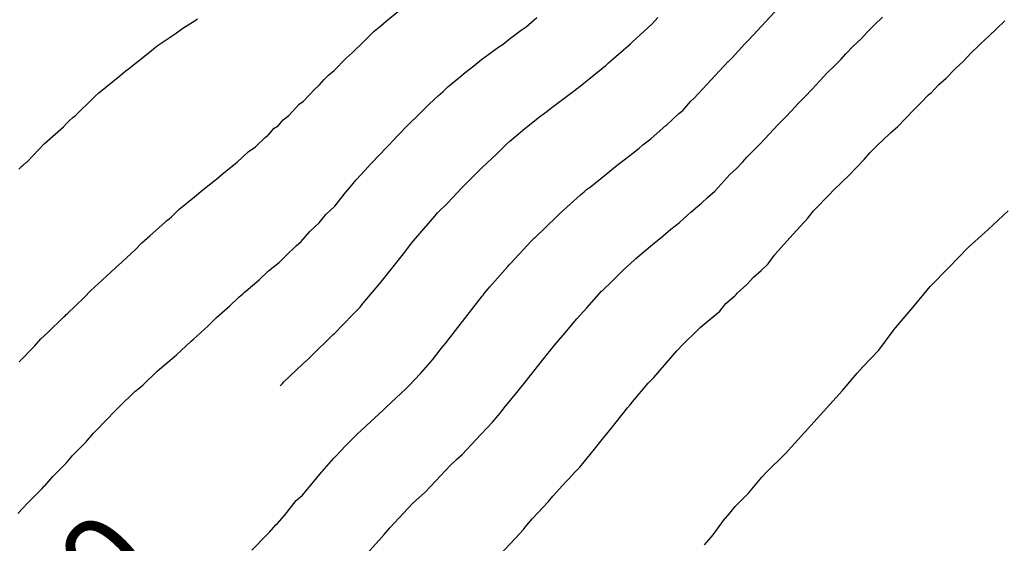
# Model space of a CAD drawing. Extents: x 158343 to 162498, y 431347 to 434500.
# Tile 128 of 220: x 159629 to 159649, y 433978 to 433988. Entities that reach past the tile are written whole.
import ezdxf

# ---------------------------------------------------------------- set-up
doc = ezdxf.new("R2010")
doc.units = 0
doc.header["$LTSCALE"] = 10
doc.header["$MEASUREMENT"] = 0
doc.layers.add('000_arcering', color=8, linetype='CONTINUOUS')
doc.layers.add('def. con-hoogtelijn (index)', color=8, linetype='CONTINUOUS')
doc.styles.add('Style-WORKING', font='WORKING.shx')

# ---------------------------------------------------------------- blocks, each defined once
blk = doc.blocks.new('bestaande hoogtelijnen')
at = {"layer": 'def. con-hoogtelijn (index)'}
for p, q in [((-23.862, -78.696), (-23.263, -78.043)), ((-23.862, -78.696), (-23.263, -78.043)), ((-23.862, -78.696), (-23.263, -78.043)), ((-31.212, -78.315), (-30.956, -78.105)), ((-31.212, -78.315), (-30.956, -78.105)), ((-28.379, -78.427), (-28.158, -78.244)), ((-28.379, -78.427), (-28.158, -78.244)), ((-28.379, -78.427), (-28.158, -78.244)), ((-25.821, -78.368), (-25.706, -78.244)), ((-25.821, -78.368), (-25.706, -78.244)), ((-21.316, -78.391), (-21.154, -78.235)), ((-21.316, -78.391), (-21.154, -78.235)), ((-35.345, -78.462), (-35.316, -78.442)), ((-35.345, -78.462), (-35.316, -78.442)), ((-35.345, -78.462), (-35.316, -78.442)), ((-35.316, -78.442), (-35.108, -78.315)), ((-35.316, -78.442), (-35.108, -78.315)), ((-35.316, -78.442), (-35.108, -78.315)), ((-35.108, -78.315), (-35.039, -78.266)), ((-35.108, -78.315), (-35.039, -78.266)), ((-35.108, -78.315), (-35.039, -78.266)), ((-31.456, -78.517), (-31.321, -78.407)), ((-31.456, -78.517), (-31.321, -78.407)), ((-31.321, -78.407), (-31.212, -78.315)), ((-31.321, -78.407), (-31.212, -78.315)), ((-28.475, -78.498), (-28.379, -78.427)), ((-28.475, -78.498), (-28.379, -78.427)), ((-28.475, -78.498), (-28.379, -78.427)), ((-26.23, -78.743), (-25.821, -78.368)), ((-26.23, -78.743), (-25.821, -78.368)), ((-21.447, -78.526), (-21.316, -78.391)), ((-21.447, -78.526), (-21.316, -78.391)), ((-18.837, -78.468), (-18.669, -78.305)), ((-18.837, -78.468), (-18.669, -78.305)), ((-18.837, -78.468), (-18.669, -78.305)), ((-35.857, -78.817), (-35.492, -78.571)), ((-35.857, -78.817), (-35.492, -78.571)), ((-35.857, -78.817), (-35.492, -78.571)), ((-35.492, -78.571), (-35.364, -78.476)), ((-35.492, -78.571), (-35.364, -78.476)), ((-35.492, -78.571), (-35.364, -78.476)), ((-35.364, -78.476), (-35.345, -78.462)), ((-35.364, -78.476), (-35.345, -78.462)), ((-35.364, -78.476), (-35.345, -78.462)), ((-31.659, -78.718), (-31.549, -78.603)), ((-31.659, -78.718), (-31.549, -78.603)), ((-31.549, -78.603), (-31.456, -78.517)), ((-31.549, -78.603), (-31.456, -78.517)), ((-28.72, -78.682), (-28.475, -78.498)), ((-28.72, -78.682), (-28.475, -78.498)), ((-28.72, -78.682), (-28.475, -78.498)), ((-21.582, -78.67), (-21.447, -78.526)), ((-21.582, -78.67), (-21.447, -78.526)), ((-19.165, -78.771), (-18.991, -78.61)), ((-19.165, -78.771), (-18.991, -78.61)), ((-19.165, -78.771), (-18.991, -78.61)), ((-18.991, -78.61), (-18.837, -78.468)), ((-18.991, -78.61), (-18.837, -78.468)), ((-18.991, -78.61), (-18.837, -78.468)), ((-35.934, -78.873), (-35.857, -78.817)), ((-35.934, -78.873), (-35.857, -78.817)), ((-35.934, -78.873), (-35.857, -78.817)), ((-31.905, -78.96), (-31.659, -78.718)), ((-31.905, -78.96), (-31.659, -78.718)), ((-29.135, -78.983), (-28.93, -78.838)), ((-29.135, -78.983), (-28.93, -78.838)), ((-29.135, -78.983), (-28.93, -78.838)), ((-28.93, -78.838), (-28.845, -78.778)), ((-28.93, -78.838), (-28.845, -78.778)), ((-28.93, -78.838), (-28.845, -78.778)), ((-28.845, -78.778), (-28.72, -78.682)), ((-28.845, -78.778), (-28.72, -78.682)), ((-28.845, -78.778), (-28.72, -78.682)), ((-26.706, -79.161), (-26.258, -78.774)), ((-26.706, -79.161), (-26.258, -78.774)), ((-26.258, -78.774), (-26.23, -78.743)), ((-26.258, -78.774), (-26.23, -78.743)), ((-24.199, -79.059), (-23.941, -78.774)), ((-24.199, -79.059), (-23.941, -78.774)), ((-24.199, -79.059), (-23.941, -78.774)), ((-23.941, -78.774), (-23.862, -78.696)), ((-23.941, -78.774), (-23.862, -78.696)), ((-23.941, -78.774), (-23.862, -78.696)), ((-21.895, -78.98), (-21.751, -78.831)), ((-21.895, -78.98), (-21.751, -78.831)), ((-21.751, -78.831), (-21.582, -78.67)), ((-21.751, -78.831), (-21.582, -78.67)), ((-19.359, -78.961), (-19.199, -78.809)), ((-19.359, -78.961), (-19.199, -78.809)), ((-19.359, -78.961), (-19.199, -78.809)), ((-19.199, -78.809), (-19.165, -78.771)), ((-19.199, -78.809), (-19.165, -78.771)), ((-19.199, -78.809), (-19.165, -78.771)), ((-36.475, -79.305), (-36.014, -78.94)), ((-36.475, -79.305), (-36.014, -78.94)), ((-36.475, -79.305), (-36.014, -78.94)), ((-36.014, -78.94), (-35.934, -78.873)), ((-36.014, -78.94), (-35.934, -78.873)), ((-36.014, -78.94), (-35.934, -78.873)), ((-32.026, -79.068), (-31.964, -79.009)), ((-32.026, -79.068), (-31.964, -79.009)), ((-31.964, -79.009), (-31.905, -78.96)), ((-31.964, -79.009), (-31.905, -78.96)), ((-29.28, -79.093), (-29.135, -78.983)), ((-29.28, -79.093), (-29.135, -78.983)), ((-29.28, -79.093), (-29.135, -78.983)), ((-21.993, -79.082), (-21.943, -79.03)), ((-21.993, -79.082), (-21.943, -79.03)), ((-21.943, -79.03), (-21.895, -78.98)), ((-21.943, -79.03), (-21.895, -78.98)), ((-19.503, -79.117), (-19.359, -78.961)), ((-19.503, -79.117), (-19.359, -78.961)), ((-19.503, -79.117), (-19.359, -78.961)), ((-32.267, -79.315), (-32.026, -79.068)), ((-32.267, -79.315), (-32.026, -79.068)), ((-29.616, -79.357), (-29.437, -79.219)), ((-29.616, -79.357), (-29.437, -79.219)), ((-29.616, -79.357), (-29.437, -79.219)), ((-29.437, -79.219), (-29.28, -79.093)), ((-29.437, -79.219), (-29.28, -79.093)), ((-29.437, -79.219), (-29.28, -79.093)), ((-26.812, -79.255), (-26.762, -79.212)), ((-26.812, -79.255), (-26.762, -79.212)), ((-26.762, -79.212), (-26.75, -79.202)), ((-26.762, -79.212), (-26.75, -79.202)), ((-26.75, -79.202), (-26.706, -79.161)), ((-26.75, -79.202), (-26.706, -79.161)), ((-24.967, -79.876), (-24.278, -79.135)), ((-24.967, -79.876), (-24.278, -79.135)), ((-24.967, -79.876), (-24.278, -79.135)), ((-24.278, -79.135), (-24.271, -79.129)), ((-24.278, -79.135), (-24.271, -79.129)), ((-24.278, -79.135), (-24.271, -79.129)), ((-24.271, -79.129), (-24.265, -79.123)), ((-24.271, -79.129), (-24.265, -79.123)), ((-24.271, -79.129), (-24.265, -79.123)), ((-24.265, -79.123), (-24.199, -79.059)), ((-24.265, -79.123), (-24.199, -79.059)), ((-24.265, -79.123), (-24.199, -79.059)), ((-22.278, -79.369), (-22.13, -79.226)), ((-22.278, -79.369), (-22.13, -79.226)), ((-22.13, -79.226), (-21.993, -79.082)), ((-22.13, -79.226), (-21.993, -79.082)), ((-19.682, -79.291), (-19.503, -79.117)), ((-19.682, -79.291), (-19.503, -79.117)), ((-19.682, -79.291), (-19.503, -79.117)), ((-37.04, -79.767), (-36.618, -79.421)), ((-37.04, -79.767), (-36.618, -79.421)), ((-37.04, -79.767), (-36.618, -79.421)), ((-36.618, -79.421), (-36.527, -79.347)), ((-36.618, -79.421), (-36.527, -79.347)), ((-36.618, -79.421), (-36.527, -79.347)), ((-36.527, -79.347), (-36.494, -79.32)), ((-36.527, -79.347), (-36.494, -79.32)), ((-36.527, -79.347), (-36.494, -79.32)), ((-36.494, -79.32), (-36.491, -79.318)), ((-36.494, -79.32), (-36.491, -79.318)), ((-36.494, -79.32), (-36.491, -79.318)), ((-36.491, -79.318), (-36.487, -79.315)), ((-36.491, -79.318), (-36.487, -79.315)), ((-36.491, -79.318), (-36.487, -79.315)), ((-36.487, -79.315), (-36.485, -79.313)), ((-36.487, -79.315), (-36.485, -79.313)), ((-36.487, -79.315), (-36.485, -79.313)), ((-36.485, -79.313), (-36.475, -79.305)), ((-36.485, -79.313), (-36.475, -79.305)), ((-36.485, -79.313), (-36.475, -79.305)), ((-32.473, -79.5), (-32.386, -79.408)), ((-32.473, -79.5), (-32.386, -79.408)), ((-32.386, -79.408), (-32.267, -79.315)), ((-32.386, -79.408), (-32.267, -79.315)), ((-29.743, -79.465), (-29.616, -79.357)), ((-29.743, -79.465), (-29.616, -79.357)), ((-29.743, -79.465), (-29.616, -79.357)), ((-27.316, -79.657), (-26.854, -79.288)), ((-27.316, -79.657), (-26.854, -79.288)), ((-26.854, -79.288), (-26.827, -79.267)), ((-26.854, -79.288), (-26.827, -79.267)), ((-26.827, -79.267), (-26.812, -79.255)), ((-26.827, -79.267), (-26.812, -79.255)), ((-22.578, -79.695), (-22.278, -79.369)), ((-22.578, -79.695), (-22.278, -79.369)), ((-19.859, -79.471), (-19.682, -79.291)), ((-19.859, -79.471), (-19.682, -79.291)), ((-19.859, -79.471), (-19.682, -79.291)), ((-32.659, -79.694), (-32.565, -79.602)), ((-32.659, -79.694), (-32.565, -79.602)), ((-32.565, -79.602), (-32.473, -79.5)), ((-32.565, -79.602), (-32.473, -79.5)), ((-30.061, -79.74), (-29.962, -79.644)), ((-30.061, -79.74), (-29.962, -79.644)), ((-30.061, -79.74), (-29.962, -79.644)), ((-29.962, -79.644), (-29.743, -79.465)), ((-29.962, -79.644), (-29.743, -79.465)), ((-29.962, -79.644), (-29.743, -79.465)), ((-20.168, -79.764), (-20.015, -79.606)), ((-20.168, -79.764), (-20.015, -79.606)), ((-20.168, -79.764), (-20.015, -79.606)), ((-20.015, -79.606), (-19.859, -79.471)), ((-20.015, -79.606), (-19.859, -79.471)), ((-20.015, -79.606), (-19.859, -79.471)), ((-37.139, -79.859), (-37.114, -79.836)), ((-37.139, -79.859), (-37.114, -79.836)), ((-37.139, -79.859), (-37.114, -79.836)), ((-37.114, -79.836), (-37.04, -79.767)), ((-37.114, -79.836), (-37.04, -79.767)), ((-37.114, -79.836), (-37.04, -79.767)), ((-32.89, -79.935), (-32.659, -79.694)), ((-32.89, -79.935), (-32.659, -79.694)), ((-30.258, -79.918), (-30.154, -79.819)), ((-30.258, -79.918), (-30.154, -79.819)), ((-30.258, -79.918), (-30.154, -79.819)), ((-30.154, -79.819), (-30.061, -79.74)), ((-30.154, -79.819), (-30.061, -79.74)), ((-30.154, -79.819), (-30.061, -79.74)), ((-27.885, -80.088), (-27.396, -79.72)), ((-27.885, -80.088), (-27.396, -79.72)), ((-27.396, -79.72), (-27.337, -79.674)), ((-27.396, -79.72), (-27.337, -79.674)), ((-27.337, -79.674), (-27.316, -79.657)), ((-27.337, -79.674), (-27.316, -79.657)), ((-22.86, -79.984), (-22.72, -79.843)), ((-22.86, -79.984), (-22.72, -79.843)), ((-22.72, -79.843), (-22.578, -79.695)), ((-22.72, -79.843), (-22.578, -79.695)), ((-20.375, -79.973), (-20.217, -79.806)), ((-20.375, -79.973), (-20.217, -79.806)), ((-20.375, -79.973), (-20.217, -79.806)), ((-20.217, -79.806), (-20.168, -79.764)), ((-20.217, -79.806), (-20.168, -79.764)), ((-20.217, -79.806), (-20.168, -79.764)), ((-37.517, -80.225), (-37.139, -79.859)), ((-37.517, -80.225), (-37.139, -79.859)), ((-37.517, -80.225), (-37.139, -79.859)), ((-33.189, -80.228), (-32.977, -79.996)), ((-33.189, -80.228), (-32.977, -79.996)), ((-32.977, -79.996), (-32.89, -79.935)), ((-32.977, -79.996), (-32.89, -79.935)), ((-30.549, -80.198), (-30.337, -79.991)), ((-30.549, -80.198), (-30.337, -79.991)), ((-30.549, -80.198), (-30.337, -79.991)), ((-30.337, -79.991), (-30.258, -79.918)), ((-30.337, -79.991), (-30.258, -79.918)), ((-30.337, -79.991), (-30.258, -79.918)), ((-25.203, -80.122), (-25.035, -79.938)), ((-25.203, -80.122), (-25.035, -79.938)), ((-25.203, -80.122), (-25.035, -79.938)), ((-25.035, -79.938), (-24.967, -79.876)), ((-25.035, -79.938), (-24.967, -79.876)), ((-25.035, -79.938), (-24.967, -79.876)), ((-22.989, -80.126), (-22.86, -79.984)), ((-22.989, -80.126), (-22.86, -79.984)), ((-20.519, -80.113), (-20.375, -79.973)), ((-20.519, -80.113), (-20.375, -79.973)), ((-20.519, -80.113), (-20.375, -79.973)), ((-37.565, -80.267), (-37.517, -80.225)), ((-37.565, -80.267), (-37.517, -80.225)), ((-37.565, -80.267), (-37.517, -80.225)), ((-33.302, -80.315), (-33.189, -80.228)), ((-33.302, -80.315), (-33.189, -80.228)), ((-30.775, -80.424), (-30.549, -80.198)), ((-30.775, -80.424), (-30.549, -80.198)), ((-30.775, -80.424), (-30.549, -80.198)), ((-28.128, -80.267), (-27.957, -80.147)), ((-28.128, -80.267), (-27.957, -80.147)), ((-27.957, -80.147), (-27.885, -80.088)), ((-27.957, -80.147), (-27.885, -80.088)), ((-25.54, -80.43), (-25.278, -80.187)), ((-25.54, -80.43), (-25.278, -80.187)), ((-25.54, -80.43), (-25.278, -80.187)), ((-25.278, -80.187), (-25.203, -80.122)), ((-25.278, -80.187), (-25.203, -80.122)), ((-25.278, -80.187), (-25.203, -80.122)), ((-23.123, -80.266), (-22.989, -80.126)), ((-23.123, -80.266), (-22.989, -80.126)), ((-20.687, -80.286), (-20.519, -80.113)), ((-20.687, -80.286), (-20.519, -80.113)), ((-20.687, -80.286), (-20.519, -80.113)), ((-37.754, -80.456), (-37.687, -80.382)), ((-37.754, -80.456), (-37.687, -80.382)), ((-37.754, -80.456), (-37.687, -80.382)), ((-37.687, -80.382), (-37.639, -80.334)), ((-37.687, -80.382), (-37.639, -80.334)), ((-37.687, -80.382), (-37.639, -80.334)), ((-37.639, -80.334), (-37.565, -80.267)), ((-37.639, -80.334), (-37.565, -80.267)), ((-37.639, -80.334), (-37.565, -80.267)), ((-33.489, -80.484), (-33.406, -80.433)), ((-33.489, -80.484), (-33.406, -80.433)), ((-33.406, -80.433), (-33.302, -80.315)), ((-33.406, -80.433), (-33.302, -80.315)), ((-30.981, -80.635), (-30.775, -80.424)), ((-30.981, -80.635), (-30.775, -80.424)), ((-30.981, -80.635), (-30.775, -80.424)), ((-28.447, -80.526), (-28.135, -80.272)), ((-28.447, -80.526), (-28.135, -80.272)), ((-28.135, -80.272), (-28.128, -80.267)), ((-28.135, -80.272), (-28.128, -80.267)), ((-25.844, -80.694), (-25.542, -80.432)), ((-25.844, -80.694), (-25.542, -80.432)), ((-25.844, -80.694), (-25.542, -80.432)), ((-25.542, -80.432), (-25.54, -80.43)), ((-25.542, -80.432), (-25.54, -80.43)), ((-25.542, -80.432), (-25.54, -80.43)), ((-23.618, -80.784), (-23.274, -80.413)), ((-23.618, -80.784), (-23.274, -80.413)), ((-23.274, -80.413), (-23.123, -80.266)), ((-23.274, -80.413), (-23.123, -80.266)), ((-20.846, -80.454), (-20.687, -80.286)), ((-20.846, -80.454), (-20.687, -80.286)), ((-20.846, -80.454), (-20.687, -80.286)), ((-38.147, -80.8), (-37.754, -80.456)), ((-38.147, -80.8), (-37.754, -80.456)), ((-38.147, -80.8), (-37.754, -80.456)), ((-33.659, -80.666), (-33.608, -80.628)), ((-33.659, -80.666), (-33.608, -80.628)), ((-33.608, -80.628), (-33.489, -80.484)), ((-33.608, -80.628), (-33.489, -80.484)), ((-31.081, -80.739), (-30.981, -80.635)), ((-31.081, -80.739), (-30.981, -80.635)), ((-31.081, -80.739), (-30.981, -80.635)), ((-28.706, -80.746), (-28.453, -80.531)), ((-28.706, -80.746), (-28.453, -80.531)), ((-28.453, -80.531), (-28.447, -80.526)), ((-28.453, -80.531), (-28.447, -80.526)), ((-21.159, -80.737), (-20.986, -80.571)), ((-21.159, -80.737), (-20.986, -80.571)), ((-21.159, -80.737), (-20.986, -80.571)), ((-20.986, -80.571), (-20.846, -80.454)), ((-20.986, -80.571), (-20.846, -80.454)), ((-20.986, -80.571), (-20.846, -80.454)), ((-38.492, -81.163), (-38.147, -80.8)), ((-38.492, -81.163), (-38.147, -80.8)), ((-38.492, -81.163), (-38.147, -80.8)), ((-33.866, -80.862), (-33.659, -80.666)), ((-33.866, -80.862), (-33.659, -80.666)), ((-31.235, -80.905), (-31.155, -80.818)), ((-31.235, -80.905), (-31.155, -80.818)), ((-31.235, -80.905), (-31.155, -80.818)), ((-31.155, -80.818), (-31.081, -80.739)), ((-31.155, -80.818), (-31.081, -80.739)), ((-31.155, -80.818), (-31.081, -80.739)), ((-28.973, -81), (-28.776, -80.809)), ((-28.973, -81), (-28.776, -80.809)), ((-28.776, -80.809), (-28.706, -80.746)), ((-28.776, -80.809), (-28.706, -80.746)), ((-26.088, -80.886), (-26.011, -80.824)), ((-26.088, -80.886), (-26.011, -80.824)), ((-26.088, -80.886), (-26.011, -80.824)), ((-26.011, -80.824), (-25.846, -80.696)), ((-26.011, -80.824), (-25.846, -80.696)), ((-26.011, -80.824), (-25.846, -80.696)), ((-25.846, -80.696), (-25.844, -80.694)), ((-25.846, -80.696), (-25.844, -80.694)), ((-25.846, -80.696), (-25.844, -80.694)), ((-23.901, -81.073), (-23.618, -80.784)), ((-23.901, -81.073), (-23.618, -80.784)), ((-21.406, -80.986), (-21.24, -80.814)), ((-21.406, -80.986), (-21.24, -80.814)), ((-21.406, -80.986), (-21.24, -80.814)), ((-21.24, -80.814), (-21.159, -80.737)), ((-21.24, -80.814), (-21.159, -80.737)), ((-21.24, -80.814), (-21.159, -80.737)), ((-34.238, -81.169), (-34.013, -80.961)), ((-34.238, -81.169), (-34.013, -80.961)), ((-34.013, -80.961), (-33.866, -80.862)), ((-34.013, -80.961), (-33.866, -80.862)), ((-31.532, -81.211), (-31.333, -81.005)), ((-31.532, -81.211), (-31.333, -81.005)), ((-31.532, -81.211), (-31.333, -81.005)), ((-31.333, -81.005), (-31.235, -80.905)), ((-31.333, -81.005), (-31.235, -80.905)), ((-31.333, -81.005), (-31.235, -80.905)), ((-29.181, -81.198), (-28.973, -81)), ((-29.181, -81.198), (-28.973, -81)), ((-26.567, -81.263), (-26.216, -80.988)), ((-26.567, -81.263), (-26.216, -80.988)), ((-26.567, -81.263), (-26.216, -80.988)), ((-26.216, -80.988), (-26.088, -80.886)), ((-26.216, -80.988), (-26.088, -80.886)), ((-26.216, -80.988), (-26.088, -80.886)), ((-21.525, -81.12), (-21.406, -80.986)), ((-21.525, -81.12), (-21.406, -80.986)), ((-21.525, -81.12), (-21.406, -80.986)), ((-38.661, -81.315), (-38.596, -81.248)), ((-38.661, -81.315), (-38.596, -81.248)), ((-38.661, -81.315), (-38.596, -81.248)), ((-38.596, -81.248), (-38.573, -81.233)), ((-38.596, -81.248), (-38.573, -81.233)), ((-38.596, -81.248), (-38.573, -81.233)), ((-38.573, -81.233), (-38.507, -81.173)), ((-38.573, -81.233), (-38.507, -81.173)), ((-38.573, -81.233), (-38.507, -81.173)), ((-38.507, -81.173), (-38.492, -81.163)), ((-38.507, -81.173), (-38.492, -81.163)), ((-38.507, -81.173), (-38.492, -81.163)), ((-34.365, -81.275), (-34.238, -81.169)), ((-34.365, -81.275), (-34.238, -81.169)), ((-31.639, -81.334), (-31.532, -81.211)), ((-31.639, -81.334), (-31.532, -81.211)), ((-31.639, -81.334), (-31.532, -81.211)), ((-29.253, -81.267), (-29.181, -81.198)), ((-29.253, -81.267), (-29.181, -81.198)), ((-24.114, -81.3), (-23.984, -81.165)), ((-24.114, -81.3), (-23.984, -81.165)), ((-23.984, -81.165), (-23.901, -81.073)), ((-23.984, -81.165), (-23.901, -81.073)), ((-21.688, -81.285), (-21.525, -81.12)), ((-21.688, -81.285), (-21.525, -81.12)), ((-21.688, -81.285), (-21.525, -81.12)), ((-34.656, -81.514), (-34.549, -81.421)), ((-34.656, -81.514), (-34.549, -81.421)), ((-34.549, -81.421), (-34.365, -81.275)), ((-34.549, -81.421), (-34.365, -81.275)), ((-31.82, -81.533), (-31.639, -81.334)), ((-31.82, -81.533), (-31.639, -81.334)), ((-31.82, -81.533), (-31.639, -81.334)), ((-29.705, -81.718), (-29.254, -81.268)), ((-29.705, -81.718), (-29.254, -81.268)), ((-29.254, -81.268), (-29.253, -81.267)), ((-29.254, -81.268), (-29.253, -81.267)), ((-27.082, -81.676), (-26.649, -81.324)), ((-27.082, -81.676), (-26.649, -81.324)), ((-27.082, -81.676), (-26.649, -81.324)), ((-26.649, -81.324), (-26.567, -81.263)), ((-26.649, -81.324), (-26.567, -81.263)), ((-26.649, -81.324), (-26.567, -81.263)), ((-24.552, -81.759), (-24.245, -81.422)), ((-24.552, -81.759), (-24.245, -81.422)), ((-24.245, -81.422), (-24.114, -81.3)), ((-24.245, -81.422), (-24.114, -81.3)), ((-21.978, -81.575), (-21.844, -81.448)), ((-21.978, -81.575), (-21.844, -81.448)), ((-21.978, -81.575), (-21.844, -81.448)), ((-21.844, -81.448), (-21.688, -81.285)), ((-21.844, -81.448), (-21.688, -81.285)), ((-21.844, -81.448), (-21.688, -81.285)), ((-34.932, -81.734), (-34.672, -81.527)), ((-34.932, -81.734), (-34.672, -81.527)), ((-34.672, -81.527), (-34.656, -81.514)), ((-34.672, -81.527), (-34.656, -81.514)), ((-31.944, -81.68), (-31.82, -81.533)), ((-31.944, -81.68), (-31.82, -81.533)), ((-31.944, -81.68), (-31.82, -81.533)), ((-22.154, -81.746), (-21.978, -81.575)), ((-22.154, -81.746), (-21.978, -81.575)), ((-22.154, -81.746), (-21.978, -81.575)), ((-35.101, -81.872), (-34.932, -81.734)), ((-35.101, -81.872), (-34.932, -81.734)), ((-32.135, -81.905), (-32.033, -81.782)), ((-32.135, -81.905), (-32.033, -81.782)), ((-32.135, -81.905), (-32.033, -81.782)), ((-32.033, -81.782), (-31.944, -81.68)), ((-32.033, -81.782), (-31.944, -81.68)), ((-32.033, -81.782), (-31.944, -81.68)), ((-29.974, -82), (-29.774, -81.793)), ((-29.974, -82), (-29.774, -81.793)), ((-29.774, -81.793), (-29.705, -81.718)), ((-29.774, -81.793), (-29.705, -81.718)), ((-27.694, -82.214), (-27.278, -81.835)), ((-27.694, -82.214), (-27.278, -81.835)), ((-27.694, -82.214), (-27.278, -81.835)), ((-27.278, -81.835), (-27.235, -81.8)), ((-27.278, -81.835), (-27.235, -81.8)), ((-27.278, -81.835), (-27.235, -81.8)), ((-27.235, -81.8), (-27.203, -81.771)), ((-27.235, -81.8), (-27.203, -81.771)), ((-27.235, -81.8), (-27.203, -81.771)), ((-27.203, -81.771), (-27.15, -81.728)), ((-27.203, -81.771), (-27.15, -81.728)), ((-27.203, -81.771), (-27.15, -81.728)), ((-27.15, -81.728), (-27.111, -81.696)), ((-27.15, -81.728), (-27.111, -81.696)), ((-27.15, -81.728), (-27.111, -81.696)), ((-27.111, -81.696), (-27.082, -81.676)), ((-27.111, -81.696), (-27.082, -81.676)), ((-27.111, -81.696), (-27.082, -81.676)), ((-24.702, -81.89), (-24.552, -81.759)), ((-24.702, -81.89), (-24.552, -81.759)), ((-22.55, -82.157), (-22.221, -81.819)), ((-22.55, -82.157), (-22.221, -81.819)), ((-22.55, -82.157), (-22.221, -81.819)), ((-22.221, -81.819), (-22.154, -81.746)), ((-22.221, -81.819), (-22.154, -81.746)), ((-22.221, -81.819), (-22.154, -81.746)), ((-35.417, -82.133), (-35.101, -81.872)), ((-35.417, -82.133), (-35.101, -81.872)), ((-32.259, -82.063), (-32.203, -81.995)), ((-32.259, -82.063), (-32.203, -81.995)), ((-32.259, -82.063), (-32.203, -81.995)), ((-32.203, -81.995), (-32.135, -81.905)), ((-32.203, -81.995), (-32.135, -81.905)), ((-32.203, -81.995), (-32.135, -81.905)), ((-30.172, -82.199), (-29.974, -82)), ((-30.172, -82.199), (-29.974, -82)), ((-24.904, -82.069), (-24.822, -82.005)), ((-24.904, -82.069), (-24.822, -82.005)), ((-24.822, -82.005), (-24.702, -81.89)), ((-24.822, -82.005), (-24.702, -81.89)), ((-35.568, -82.279), (-35.417, -82.133)), ((-35.568, -82.279), (-35.417, -82.133)), ((-32.572, -82.401), (-32.437, -82.232)), ((-32.572, -82.401), (-32.437, -82.232)), ((-32.572, -82.401), (-32.437, -82.232)), ((-32.437, -82.232), (-32.259, -82.063)), ((-32.437, -82.232), (-32.259, -82.063)), ((-32.437, -82.232), (-32.259, -82.063)), ((-30.231, -82.267), (-30.172, -82.199)), ((-30.231, -82.267), (-30.172, -82.199)), ((-27.762, -82.279), (-27.727, -82.246)), ((-27.762, -82.279), (-27.727, -82.246)), ((-27.762, -82.279), (-27.727, -82.246)), ((-27.727, -82.246), (-27.694, -82.214)), ((-27.727, -82.246), (-27.694, -82.214)), ((-27.727, -82.246), (-27.694, -82.214)), ((-25.268, -82.392), (-25.101, -82.24)), ((-25.268, -82.392), (-25.101, -82.24)), ((-25.101, -82.24), (-25.037, -82.188)), ((-25.101, -82.24), (-25.037, -82.188)), ((-25.037, -82.188), (-24.904, -82.069)), ((-25.037, -82.188), (-24.904, -82.069)), ((-22.665, -82.308), (-22.55, -82.157)), ((-22.665, -82.308), (-22.55, -82.157)), ((-22.665, -82.308), (-22.55, -82.157)), ((-19.006, -82.534), (-18.604, -82.158)), ((-19.006, -82.534), (-18.604, -82.158)), ((-36.01, -82.668), (-35.697, -82.391)), ((-36.01, -82.668), (-35.697, -82.391)), ((-35.697, -82.391), (-35.659, -82.356)), ((-35.697, -82.391), (-35.659, -82.356)), ((-35.659, -82.356), (-35.618, -82.32)), ((-35.659, -82.356), (-35.618, -82.32)), ((-35.618, -82.32), (-35.568, -82.279)), ((-35.618, -82.32), (-35.568, -82.279)), ((-32.765, -82.579), (-32.572, -82.401)), ((-32.765, -82.579), (-32.572, -82.401)), ((-32.765, -82.579), (-32.572, -82.401)), ((-30.445, -82.513), (-30.231, -82.267)), ((-30.445, -82.513), (-30.231, -82.267)), ((-28.193, -82.696), (-27.762, -82.279)), ((-28.193, -82.696), (-27.762, -82.279)), ((-28.193, -82.696), (-27.762, -82.279)), ((-25.444, -82.53), (-25.268, -82.392)), ((-25.444, -82.53), (-25.268, -82.392)), ((-22.816, -82.466), (-22.665, -82.308)), ((-22.816, -82.466), (-22.665, -82.308)), ((-22.816, -82.466), (-22.665, -82.308)), ((-32.935, -82.778), (-32.765, -82.579)), ((-32.935, -82.778), (-32.765, -82.579)), ((-32.935, -82.778), (-32.765, -82.579)), ((-30.698, -82.815), (-30.452, -82.522)), ((-30.698, -82.815), (-30.452, -82.522)), ((-30.452, -82.522), (-30.445, -82.513)), ((-30.452, -82.522), (-30.445, -82.513)), ((-25.596, -82.664), (-25.444, -82.53)), ((-25.596, -82.664), (-25.444, -82.53)), ((-23.325, -83.035), (-22.967, -82.641)), ((-23.325, -83.035), (-22.967, -82.641)), ((-23.325, -83.035), (-22.967, -82.641)), ((-22.967, -82.641), (-22.816, -82.466)), ((-22.967, -82.641), (-22.816, -82.466)), ((-22.967, -82.641), (-22.816, -82.466)), ((-19.418, -82.901), (-19.006, -82.534)), ((-19.418, -82.901), (-19.006, -82.534)), ((-36.305, -82.951), (-36.167, -82.806)), ((-36.305, -82.951), (-36.167, -82.806)), ((-36.167, -82.806), (-36.01, -82.668)), ((-36.167, -82.806), (-36.01, -82.668)), ((-33.043, -82.87), (-32.935, -82.778)), ((-33.043, -82.87), (-32.935, -82.778)), ((-33.043, -82.87), (-32.935, -82.778)), ((-30.834, -82.996), (-30.698, -82.815)), ((-30.834, -82.996), (-30.698, -82.815)), ((-28.685, -83.22), (-28.273, -82.775)), ((-28.685, -83.22), (-28.273, -82.775)), ((-28.685, -83.22), (-28.273, -82.775)), ((-28.273, -82.775), (-28.198, -82.7)), ((-28.273, -82.775), (-28.198, -82.7)), ((-28.273, -82.775), (-28.198, -82.7)), ((-28.198, -82.7), (-28.193, -82.696)), ((-28.198, -82.7), (-28.193, -82.696)), ((-28.198, -82.7), (-28.193, -82.696)), ((-26.15, -83.124), (-25.813, -82.84)), ((-26.15, -83.124), (-25.813, -82.84)), ((-25.813, -82.84), (-25.596, -82.664)), ((-25.813, -82.84), (-25.596, -82.664)), ((-36.651, -83.264), (-36.305, -82.951)), ((-36.651, -83.264), (-36.305, -82.951)), ((-33.376, -83.197), (-33.191, -83.01)), ((-33.376, -83.197), (-33.191, -83.01)), ((-33.376, -83.197), (-33.191, -83.01)), ((-33.191, -83.01), (-33.1, -82.93)), ((-33.191, -83.01), (-33.1, -82.93)), ((-33.191, -83.01), (-33.1, -82.93)), ((-33.1, -82.93), (-33.072, -82.901)), ((-33.1, -82.93), (-33.072, -82.901)), ((-33.1, -82.93), (-33.072, -82.901)), ((-33.072, -82.901), (-33.043, -82.87)), ((-33.072, -82.901), (-33.043, -82.87)), ((-33.072, -82.901), (-33.043, -82.87)), ((-30.945, -83.132), (-30.834, -82.996)), ((-30.945, -83.132), (-30.834, -82.996)), ((-23.347, -83.063), (-23.33, -83.042)), ((-23.347, -83.063), (-23.33, -83.042)), ((-23.347, -83.063), (-23.33, -83.042)), ((-23.33, -83.042), (-23.325, -83.035)), ((-23.33, -83.042), (-23.325, -83.035)), ((-23.33, -83.042), (-23.325, -83.035)), ((-19.798, -83.298), (-19.418, -82.901)), ((-19.798, -83.298), (-19.418, -82.901)), ((-33.6, -83.374), (-33.376, -83.197)), ((-33.6, -83.374), (-33.376, -83.197)), ((-33.6, -83.374), (-33.376, -83.197)), ((-31.071, -83.293), (-30.945, -83.132)), ((-31.071, -83.293), (-30.945, -83.132)), ((-28.718, -83.255), (-28.685, -83.22)), ((-28.718, -83.255), (-28.685, -83.22)), ((-28.718, -83.255), (-28.685, -83.22)), ((-26.395, -83.344), (-26.186, -83.155)), ((-26.395, -83.344), (-26.186, -83.155)), ((-26.186, -83.155), (-26.17, -83.141)), ((-26.186, -83.155), (-26.17, -83.141)), ((-26.17, -83.141), (-26.15, -83.124)), ((-26.17, -83.141), (-26.15, -83.124)), ((-23.609, -83.364), (-23.47, -83.23)), ((-23.609, -83.364), (-23.47, -83.23)), ((-23.609, -83.364), (-23.47, -83.23)), ((-23.47, -83.23), (-23.347, -83.063)), ((-23.47, -83.23), (-23.347, -83.063)), ((-23.47, -83.23), (-23.347, -83.063)), ((-37.054, -83.638), (-36.711, -83.321)), ((-37.054, -83.638), (-36.711, -83.321)), ((-36.711, -83.321), (-36.685, -83.295)), ((-36.711, -83.321), (-36.685, -83.295)), ((-36.685, -83.295), (-36.659, -83.271)), ((-36.685, -83.295), (-36.659, -83.271)), ((-36.659, -83.271), (-36.651, -83.264)), ((-36.659, -83.271), (-36.651, -83.264)), ((-33.787, -83.559), (-33.6, -83.374)), ((-33.787, -83.559), (-33.6, -83.374)), ((-33.787, -83.559), (-33.6, -83.374)), ((-31.342, -83.632), (-31.071, -83.293)), ((-31.342, -83.632), (-31.071, -83.293)), ((-29.111, -83.696), (-28.751, -83.288)), ((-29.111, -83.696), (-28.751, -83.288)), ((-29.111, -83.696), (-28.751, -83.288)), ((-28.751, -83.288), (-28.718, -83.255)), ((-28.751, -83.288), (-28.718, -83.255)), ((-28.751, -83.288), (-28.718, -83.255)), ((-26.513, -83.46), (-26.395, -83.344)), ((-26.513, -83.46), (-26.395, -83.344)), ((-23.765, -83.503), (-23.609, -83.364)), ((-23.765, -83.503), (-23.609, -83.364)), ((-23.765, -83.503), (-23.609, -83.364)), ((-20.186, -83.688), (-19.798, -83.298)), ((-20.186, -83.688), (-19.798, -83.298)), ((-37.203, -83.77), (-37.054, -83.638)), ((-37.203, -83.77), (-37.054, -83.638)), ((-34.058, -83.783), (-33.787, -83.559)), ((-34.058, -83.783), (-33.787, -83.559)), ((-34.058, -83.783), (-33.787, -83.559)), ((-31.68, -84.03), (-31.342, -83.632)), ((-31.68, -84.03), (-31.342, -83.632)), ((-26.844, -83.786), (-26.629, -83.577)), ((-26.844, -83.786), (-26.629, -83.577)), ((-26.629, -83.577), (-26.513, -83.46)), ((-26.629, -83.577), (-26.513, -83.46)), ((-23.903, -83.648), (-23.765, -83.503)), ((-23.903, -83.648), (-23.765, -83.503)), ((-23.903, -83.648), (-23.765, -83.503)), ((-37.335, -83.914), (-37.203, -83.77)), ((-37.335, -83.914), (-37.203, -83.77)), ((-34.16, -83.874), (-34.118, -83.838)), ((-34.16, -83.874), (-34.118, -83.838)), ((-34.16, -83.874), (-34.118, -83.838)), ((-34.118, -83.838), (-34.087, -83.809)), ((-34.118, -83.838), (-34.087, -83.809)), ((-34.118, -83.838), (-34.087, -83.809)), ((-34.087, -83.809), (-34.058, -83.783)), ((-34.087, -83.809), (-34.058, -83.783)), ((-34.087, -83.809), (-34.058, -83.783)), ((-29.251, -83.865), (-29.228, -83.835)), ((-29.251, -83.865), (-29.228, -83.835)), ((-29.251, -83.865), (-29.228, -83.835)), ((-29.228, -83.835), (-29.187, -83.786)), ((-29.228, -83.835), (-29.187, -83.786)), ((-29.228, -83.835), (-29.187, -83.786)), ((-29.187, -83.786), (-29.147, -83.737)), ((-29.187, -83.786), (-29.147, -83.737)), ((-29.187, -83.786), (-29.147, -83.737)), ((-29.147, -83.737), (-29.111, -83.696)), ((-29.147, -83.737), (-29.111, -83.696)), ((-29.147, -83.737), (-29.111, -83.696)), ((-27.145, -84.126), (-26.847, -83.788)), ((-27.145, -84.126), (-26.847, -83.788)), ((-26.847, -83.788), (-26.844, -83.786)), ((-26.847, -83.788), (-26.844, -83.786)), ((-24.12, -83.853), (-24.097, -83.826)), ((-24.12, -83.853), (-24.097, -83.826)), ((-24.12, -83.853), (-24.097, -83.826)), ((-24.097, -83.826), (-23.903, -83.648)), ((-24.097, -83.826), (-23.903, -83.648)), ((-24.097, -83.826), (-23.903, -83.648)), ((-20.534, -84.118), (-20.186, -83.688)), ((-20.534, -84.118), (-20.186, -83.688)), ((-37.677, -84.239), (-37.335, -83.914)), ((-37.677, -84.239), (-37.335, -83.914)), ((-34.384, -84.084), (-34.195, -83.904)), ((-34.384, -84.084), (-34.195, -83.904)), ((-34.384, -84.084), (-34.195, -83.904)), ((-34.195, -83.904), (-34.16, -83.874)), ((-34.195, -83.904), (-34.16, -83.874)), ((-34.195, -83.904), (-34.16, -83.874)), ((-31.706, -84.064), (-31.68, -84.03)), ((-31.706, -84.064), (-31.68, -84.03)), ((-30.02, -84.852), (-29.27, -83.888)), ((-30.02, -84.852), (-29.27, -83.888)), ((-30.02, -84.852), (-29.27, -83.888)), ((-29.27, -83.888), (-29.251, -83.865)), ((-29.27, -83.888), (-29.251, -83.865)), ((-29.27, -83.888), (-29.251, -83.865)), ((-24.453, -84.188), (-24.325, -84.038)), ((-24.453, -84.188), (-24.325, -84.038)), ((-24.453, -84.188), (-24.325, -84.038)), ((-24.325, -84.038), (-24.147, -83.881)), ((-24.325, -84.038), (-24.147, -83.881)), ((-24.325, -84.038), (-24.147, -83.881)), ((-24.147, -83.881), (-24.12, -83.853)), ((-24.147, -83.881), (-24.12, -83.853)), ((-24.147, -83.881), (-24.12, -83.853)), ((-37.707, -84.266), (-37.677, -84.239)), ((-37.707, -84.266), (-37.677, -84.239)), ((-34.652, -84.321), (-34.384, -84.084)), ((-34.652, -84.321), (-34.384, -84.084)), ((-34.652, -84.321), (-34.384, -84.084)), ((-31.895, -84.267), (-31.858, -84.228)), ((-31.895, -84.267), (-31.858, -84.228)), ((-31.858, -84.228), (-31.802, -84.171)), ((-31.858, -84.228), (-31.802, -84.171)), ((-31.802, -84.171), (-31.745, -84.108)), ((-31.802, -84.171), (-31.745, -84.108)), ((-31.745, -84.108), (-31.706, -84.064)), ((-31.745, -84.108), (-31.706, -84.064)), ((-27.351, -84.349), (-27.145, -84.126)), ((-27.351, -84.349), (-27.145, -84.126)), ((-24.847, -84.52), (-24.453, -84.188)), ((-24.847, -84.52), (-24.453, -84.188)), ((-24.847, -84.52), (-24.453, -84.188)), ((-20.888, -84.526), (-20.534, -84.118)), ((-20.888, -84.526), (-20.534, -84.118)), ((-38.073, -84.625), (-37.754, -84.315)), ((-38.073, -84.625), (-37.754, -84.315)), ((-37.754, -84.315), (-37.726, -84.285)), ((-37.754, -84.315), (-37.726, -84.285)), ((-37.726, -84.285), (-37.707, -84.266)), ((-37.726, -84.285), (-37.707, -84.266)), ((-34.832, -84.496), (-34.652, -84.321)), ((-34.832, -84.496), (-34.652, -84.321)), ((-34.832, -84.496), (-34.652, -84.321)), ((-32.264, -84.641), (-31.895, -84.267)), ((-32.264, -84.641), (-31.895, -84.267)), ((-27.624, -84.675), (-27.351, -84.349)), ((-27.624, -84.675), (-27.351, -84.349)), ((-38.218, -84.755), (-38.073, -84.625)), ((-38.218, -84.755), (-38.073, -84.625)), ((-35.128, -84.764), (-34.832, -84.496)), ((-35.128, -84.764), (-34.832, -84.496)), ((-35.128, -84.764), (-34.832, -84.496)), ((-32.299, -84.674), (-32.264, -84.641)), ((-32.299, -84.674), (-32.264, -84.641)), ((-24.98, -84.648), (-24.847, -84.52)), ((-24.98, -84.648), (-24.847, -84.52)), ((-24.98, -84.648), (-24.847, -84.52)), ((-21.227, -84.981), (-20.938, -84.591)), ((-21.227, -84.981), (-20.938, -84.591)), ((-20.938, -84.591), (-20.895, -84.535)), ((-20.938, -84.591), (-20.895, -84.535)), ((-20.895, -84.535), (-20.888, -84.526)), ((-20.895, -84.535), (-20.888, -84.526)), ((-38.348, -84.898), (-38.218, -84.755)), ((-38.348, -84.898), (-38.218, -84.755)), ((-35.469, -85.076), (-35.174, -84.805)), ((-35.469, -85.076), (-35.174, -84.805)), ((-35.469, -85.076), (-35.174, -84.805)), ((-35.174, -84.805), (-35.168, -84.799)), ((-35.174, -84.805), (-35.168, -84.799)), ((-35.174, -84.805), (-35.168, -84.799)), ((-35.168, -84.799), (-35.128, -84.764)), ((-35.168, -84.799), (-35.128, -84.764)), ((-35.168, -84.799), (-35.128, -84.764)), ((-32.706, -85.076), (-32.332, -84.705)), ((-32.706, -85.076), (-32.332, -84.705)), ((-32.332, -84.705), (-32.299, -84.674)), ((-32.332, -84.705), (-32.299, -84.674)), ((-27.804, -84.879), (-27.624, -84.675)), ((-27.804, -84.879), (-27.624, -84.675)), ((-25.191, -84.86), (-25.152, -84.821)), ((-25.191, -84.86), (-25.152, -84.821)), ((-25.191, -84.86), (-25.152, -84.821)), ((-25.152, -84.821), (-25.119, -84.783)), ((-25.152, -84.821), (-25.119, -84.783)), ((-25.152, -84.821), (-25.119, -84.783)), ((-25.119, -84.783), (-24.98, -84.648)), ((-25.119, -84.783), (-24.98, -84.648)), ((-25.119, -84.783), (-24.98, -84.648)), ((-38.659, -85.216), (-38.348, -84.898)), ((-38.659, -85.216), (-38.348, -84.898)), ((-30.278, -85.178), (-30.121, -84.975)), ((-30.278, -85.178), (-30.121, -84.975)), ((-30.278, -85.178), (-30.121, -84.975)), ((-30.121, -84.975), (-30.065, -84.908)), ((-30.121, -84.975), (-30.065, -84.908)), ((-30.121, -84.975), (-30.065, -84.908)), ((-30.065, -84.908), (-30.02, -84.852)), ((-30.065, -84.908), (-30.02, -84.852)), ((-30.065, -84.908), (-30.02, -84.852)), ((-28.021, -85.149), (-27.824, -84.904)), ((-28.021, -85.149), (-27.824, -84.904)), ((-27.824, -84.904), (-27.804, -84.879)), ((-27.824, -84.904), (-27.804, -84.879)), ((-25.441, -85.137), (-25.325, -84.997)), ((-25.441, -85.137), (-25.325, -84.997)), ((-25.441, -85.137), (-25.325, -84.997)), ((-25.325, -84.997), (-25.191, -84.86)), ((-25.325, -84.997), (-25.191, -84.86)), ((-25.325, -84.997), (-25.191, -84.86)), ((-21.549, -85.319), (-21.227, -84.981)), ((-21.549, -85.319), (-21.227, -84.981)), ((-35.858, -85.41), (-35.469, -85.076)), ((-35.858, -85.41), (-35.469, -85.076)), ((-35.858, -85.41), (-35.469, -85.076)), ((-32.913, -85.267), (-32.851, -85.209)), ((-32.913, -85.267), (-32.851, -85.209)), ((-32.851, -85.209), (-32.793, -85.155)), ((-32.851, -85.209), (-32.793, -85.155)), ((-32.793, -85.155), (-32.706, -85.076)), ((-32.793, -85.155), (-32.706, -85.076)), ((-30.509, -85.444), (-30.278, -85.178)), ((-30.509, -85.444), (-30.278, -85.178)), ((-30.509, -85.444), (-30.278, -85.178)), ((-28.396, -85.631), (-28.021, -85.149)), ((-28.396, -85.631), (-28.021, -85.149)), ((-25.789, -85.532), (-25.441, -85.137)), ((-25.789, -85.532), (-25.441, -85.137)), ((-25.789, -85.532), (-25.441, -85.137)), ((-36.151, -85.689), (-35.858, -85.41)), ((-36.151, -85.689), (-35.858, -85.41)), ((-36.151, -85.689), (-35.858, -85.41)), ((-33.291, -85.626), (-32.913, -85.267)), ((-33.291, -85.626), (-32.913, -85.267)), ((-21.666, -85.449), (-21.602, -85.383)), ((-21.666, -85.449), (-21.602, -85.383)), ((-21.602, -85.383), (-21.549, -85.319)), ((-21.602, -85.383), (-21.549, -85.319)), ((-33.319, -85.654), (-33.291, -85.626)), ((-33.319, -85.654), (-33.291, -85.626)), ((-30.748, -85.696), (-30.528, -85.464)), ((-30.748, -85.696), (-30.528, -85.464)), ((-30.748, -85.696), (-30.528, -85.464)), ((-30.528, -85.464), (-30.519, -85.454)), ((-30.528, -85.464), (-30.519, -85.454)), ((-30.528, -85.464), (-30.519, -85.454)), ((-30.519, -85.454), (-30.509, -85.444)), ((-30.519, -85.454), (-30.509, -85.444)), ((-30.519, -85.454), (-30.509, -85.444)), ((-28.564, -85.838), (-28.396, -85.631)), ((-28.564, -85.838), (-28.396, -85.631)), ((-25.904, -85.648), (-25.789, -85.532)), ((-25.904, -85.648), (-25.789, -85.532)), ((-25.904, -85.648), (-25.789, -85.532)), ((-21.965, -85.798), (-21.666, -85.449)), ((-21.965, -85.798), (-21.666, -85.449)), ((-36.602, -86.105), (-36.329, -85.838)), ((-36.602, -86.105), (-36.329, -85.838)), ((-36.602, -86.105), (-36.329, -85.838)), ((-36.329, -85.838), (-36.313, -85.822)), ((-36.329, -85.838), (-36.313, -85.822)), ((-36.329, -85.838), (-36.313, -85.822)), ((-36.313, -85.822), (-36.223, -85.75)), ((-36.313, -85.822), (-36.223, -85.75)), ((-36.313, -85.822), (-36.223, -85.75)), ((-36.223, -85.75), (-36.151, -85.689)), ((-36.223, -85.75), (-36.151, -85.689)), ((-36.223, -85.75), (-36.151, -85.689)), ((-33.366, -85.703), (-33.347, -85.685)), ((-33.366, -85.703), (-33.347, -85.685)), ((-33.347, -85.685), (-33.319, -85.654)), ((-33.347, -85.685), (-33.319, -85.654)), ((-31.02, -85.953), (-30.809, -85.758)), ((-31.02, -85.953), (-30.809, -85.758)), ((-31.02, -85.953), (-30.809, -85.758)), ((-30.809, -85.758), (-30.748, -85.696)), ((-30.809, -85.758), (-30.748, -85.696)), ((-30.809, -85.758), (-30.748, -85.696)), ((-28.822, -86.151), (-28.564, -85.838)), ((-28.822, -86.151), (-28.564, -85.838)), ((-26.223, -86.029), (-25.904, -85.648)), ((-26.223, -86.029), (-25.904, -85.648)), ((-26.223, -86.029), (-25.904, -85.648)), ((-23.12, -87.073), (-21.965, -85.798)), ((-23.12, -87.073), (-21.965, -85.798)), ((-31.215, -86.137), (-31.02, -85.953)), ((-31.215, -86.137), (-31.02, -85.953)), ((-31.215, -86.137), (-31.02, -85.953)), ((-26.268, -86.086), (-26.223, -86.029)), ((-26.268, -86.086), (-26.223, -86.029)), ((-26.268, -86.086), (-26.223, -86.029)), ((-36.868, -86.375), (-36.736, -86.237)), ((-36.868, -86.375), (-36.736, -86.237)), ((-36.868, -86.375), (-36.736, -86.237)), ((-36.736, -86.237), (-36.602, -86.105)), ((-36.736, -86.237), (-36.602, -86.105)), ((-36.736, -86.237), (-36.602, -86.105)), ((-31.797, -86.677), (-31.278, -86.199)), ((-31.797, -86.677), (-31.278, -86.199)), ((-31.797, -86.677), (-31.278, -86.199)), ((-31.278, -86.199), (-31.215, -86.137)), ((-31.278, -86.199), (-31.215, -86.137)), ((-31.278, -86.199), (-31.215, -86.137)), ((-28.9, -86.253), (-28.822, -86.151)), ((-28.9, -86.253), (-28.822, -86.151)), ((-26.555, -86.437), (-26.325, -86.151)), ((-26.555, -86.437), (-26.325, -86.151)), ((-26.555, -86.437), (-26.325, -86.151)), ((-26.325, -86.151), (-26.268, -86.086)), ((-26.325, -86.151), (-26.268, -86.086)), ((-26.325, -86.151), (-26.268, -86.086)), ((-37.135, -86.647), (-36.868, -86.375)), ((-37.135, -86.647), (-36.868, -86.375)), ((-37.135, -86.647), (-36.868, -86.375)), ((-29.289, -86.684), (-29.061, -86.437)), ((-29.289, -86.684), (-29.061, -86.437)), ((-29.061, -86.437), (-28.945, -86.304)), ((-29.061, -86.437), (-28.945, -86.304)), ((-28.945, -86.304), (-28.9, -86.253)), ((-28.945, -86.304), (-28.9, -86.253)), ((-26.643, -86.559), (-26.555, -86.437)), ((-26.643, -86.559), (-26.555, -86.437)), ((-26.643, -86.559), (-26.555, -86.437)), ((-26.72, -86.648), (-26.643, -86.559)), ((-26.72, -86.648), (-26.643, -86.559)), ((-26.72, -86.648), (-26.643, -86.559)), ((-37.569, -87.108), (-37.3, -86.838)), ((-37.569, -87.108), (-37.3, -86.838)), ((-37.569, -87.108), (-37.3, -86.838)), ((-37.3, -86.838), (-37.238, -86.767)), ((-37.3, -86.838), (-37.238, -86.767)), ((-37.3, -86.838), (-37.238, -86.767)), ((-37.238, -86.767), (-37.222, -86.751)), ((-37.238, -86.767), (-37.222, -86.751)), ((-37.238, -86.767), (-37.222, -86.751)), ((-37.222, -86.751), (-37.151, -86.663)), ((-37.222, -86.751), (-37.151, -86.663)), ((-37.222, -86.751), (-37.151, -86.663)), ((-37.151, -86.663), (-37.135, -86.647)), ((-37.151, -86.663), (-37.135, -86.647)), ((-37.151, -86.663), (-37.135, -86.647)), ((-32.049, -86.925), (-31.88, -86.755)), ((-32.049, -86.925), (-31.88, -86.755)), ((-32.049, -86.925), (-31.88, -86.755)), ((-31.88, -86.755), (-31.817, -86.696)), ((-31.88, -86.755), (-31.817, -86.696)), ((-31.88, -86.755), (-31.817, -86.696)), ((-31.817, -86.696), (-31.807, -86.686)), ((-31.817, -86.696), (-31.807, -86.686)), ((-31.817, -86.696), (-31.807, -86.686)), ((-31.807, -86.686), (-31.797, -86.677)), ((-31.807, -86.686), (-31.797, -86.677)), ((-31.807, -86.686), (-31.797, -86.677)), ((-29.677, -87.093), (-29.399, -86.8)), ((-29.677, -87.093), (-29.399, -86.8)), ((-29.399, -86.8), (-29.289, -86.684)), ((-29.399, -86.8), (-29.289, -86.684)), ((-26.915, -86.89), (-26.72, -86.648)), ((-26.915, -86.89), (-26.72, -86.648)), ((-26.915, -86.89), (-26.72, -86.648)), ((-32.218, -87.11), (-32.049, -86.925)), ((-32.218, -87.11), (-32.049, -86.925)), ((-32.218, -87.11), (-32.049, -86.925)), ((-27.291, -87.349), (-26.99, -86.984)), ((-27.291, -87.349), (-26.99, -86.984)), ((-27.291, -87.349), (-26.99, -86.984)), ((-26.99, -86.984), (-26.915, -86.89)), ((-26.99, -86.984), (-26.915, -86.89)), ((-26.99, -86.984), (-26.915, -86.89)), ((-37.704, -87.269), (-37.569, -87.108)), ((-37.704, -87.269), (-37.569, -87.108)), ((-37.704, -87.269), (-37.569, -87.108)), ((-32.51, -87.439), (-32.278, -87.168)), ((-32.51, -87.439), (-32.278, -87.168)), ((-32.51, -87.439), (-32.278, -87.168)), ((-32.278, -87.168), (-32.218, -87.11)), ((-32.278, -87.168), (-32.218, -87.11)), ((-32.278, -87.168), (-32.218, -87.11)), ((-29.91, -87.314), (-29.813, -87.222)), ((-29.91, -87.314), (-29.813, -87.222)), ((-29.813, -87.222), (-29.783, -87.191)), ((-29.813, -87.222), (-29.783, -87.191)), ((-29.783, -87.191), (-29.677, -87.093)), ((-29.783, -87.191), (-29.677, -87.093)), ((-23.509, -87.462), (-23.12, -87.073)), ((-23.509, -87.462), (-23.12, -87.073)), ((-37.974, -87.544), (-37.704, -87.269)), ((-37.974, -87.544), (-37.704, -87.269)), ((-37.974, -87.544), (-37.704, -87.269)), ((-32.523, -87.45), (-32.51, -87.439)), ((-32.523, -87.45), (-32.51, -87.439)), ((-32.523, -87.45), (-32.51, -87.439)), ((-30.42, -87.852), (-29.91, -87.314)), ((-30.42, -87.852), (-29.91, -87.314)), ((-27.385, -87.449), (-27.291, -87.349)), ((-27.385, -87.449), (-27.291, -87.349)), ((-27.385, -87.449), (-27.291, -87.349)), ((-38.135, -87.728), (-37.974, -87.544)), ((-38.135, -87.728), (-37.974, -87.544)), ((-38.135, -87.728), (-37.974, -87.544)), ((-32.718, -87.682), (-32.523, -87.45)), ((-32.718, -87.682), (-32.523, -87.45)), ((-32.718, -87.682), (-32.523, -87.45)), ((-27.571, -87.648), (-27.502, -87.584)), ((-27.571, -87.648), (-27.502, -87.584)), ((-27.571, -87.648), (-27.502, -87.584)), ((-27.502, -87.584), (-27.449, -87.524)), ((-27.502, -87.584), (-27.449, -87.524)), ((-27.502, -87.584), (-27.449, -87.524)), ((-27.449, -87.524), (-27.385, -87.449)), ((-27.449, -87.524), (-27.385, -87.449)), ((-27.449, -87.524), (-27.385, -87.449)), ((-23.87, -87.879), (-23.599, -87.554)), ((-23.87, -87.879), (-23.599, -87.554)), ((-23.599, -87.554), (-23.509, -87.462)), ((-23.599, -87.554), (-23.509, -87.462)), ((-38.476, -88.068), (-38.187, -87.786)), ((-38.476, -88.068), (-38.187, -87.786)), ((-38.476, -88.068), (-38.187, -87.786)), ((-38.187, -87.786), (-38.148, -87.74)), ((-38.187, -87.786), (-38.148, -87.74)), ((-38.187, -87.786), (-38.148, -87.74)), ((-38.148, -87.74), (-38.135, -87.728)), ((-38.148, -87.74), (-38.135, -87.728)), ((-38.148, -87.74), (-38.135, -87.728)), ((-32.913, -87.918), (-32.718, -87.682)), ((-32.913, -87.918), (-32.718, -87.682)), ((-32.913, -87.918), (-32.718, -87.682)), ((-27.836, -87.937), (-27.571, -87.648)), ((-27.836, -87.937), (-27.571, -87.648)), ((-27.836, -87.937), (-27.571, -87.648)), ((-33.278, -88.331), (-33.042, -88.029)), ((-33.278, -88.331), (-33.042, -88.029)), ((-33.278, -88.331), (-33.042, -88.029)), ((-33.042, -88.029), (-32.913, -87.918)), ((-33.042, -88.029), (-32.913, -87.918)), ((-33.042, -88.029), (-32.913, -87.918)), ((-30.68, -88.091), (-30.42, -87.852)), ((-30.68, -88.091), (-30.42, -87.852)), ((-27.924, -88.049), (-27.836, -87.937)), ((-27.924, -88.049), (-27.836, -87.937)), ((-27.924, -88.049), (-27.836, -87.937)), ((-24.137, -88.15), (-23.87, -87.879)), ((-24.137, -88.15), (-23.87, -87.879)), ((-38.68, -88.293), (-38.476, -88.068)), ((-38.68, -88.293), (-38.476, -88.068)), ((-38.68, -88.293), (-38.476, -88.068)), ((-30.865, -88.285), (-30.781, -88.193)), ((-30.865, -88.285), (-30.781, -88.193)), ((-30.781, -88.193), (-30.764, -88.176)), ((-30.781, -88.193), (-30.764, -88.176)), ((-30.764, -88.176), (-30.68, -88.091)), ((-30.764, -88.176), (-30.68, -88.091)), ((-28.249, -88.391), (-27.924, -88.049)), ((-28.249, -88.391), (-27.924, -88.049)), ((-28.249, -88.391), (-27.924, -88.049)), ((-24.244, -88.283), (-24.137, -88.15)), ((-24.244, -88.283), (-24.137, -88.15)), ((-33.426, -88.502), (-33.278, -88.331)), ((-33.426, -88.502), (-33.278, -88.331)), ((-33.426, -88.502), (-33.278, -88.331)), ((-31.141, -88.581), (-30.865, -88.285)), ((-31.141, -88.581), (-30.865, -88.285)), ((-28.361, -88.53), (-28.249, -88.391)), ((-28.361, -88.53), (-28.249, -88.391)), ((-28.361, -88.53), (-28.249, -88.391)), ((-24.583, -88.721), (-24.377, -88.435)), ((-24.583, -88.721), (-24.377, -88.435)), ((-24.377, -88.435), (-24.244, -88.283)), ((-24.377, -88.435), (-24.244, -88.283)), ((-33.578, -88.671), (-33.45, -88.523)), ((-33.578, -88.671), (-33.45, -88.523)), ((-33.578, -88.671), (-33.45, -88.523)), ((-33.45, -88.523), (-33.426, -88.502)), ((-33.45, -88.523), (-33.426, -88.502)), ((-33.45, -88.523), (-33.426, -88.502)), ((-31.257, -88.717), (-31.141, -88.581)), ((-31.257, -88.717), (-31.141, -88.581)), ((-28.59, -88.788), (-28.43, -88.615)), ((-28.59, -88.788), (-28.43, -88.615)), ((-28.59, -88.788), (-28.43, -88.615)), ((-28.43, -88.615), (-28.397, -88.566)), ((-28.43, -88.615), (-28.397, -88.566)), ((-28.43, -88.615), (-28.397, -88.566)), ((-28.397, -88.566), (-28.361, -88.53)), ((-28.397, -88.566), (-28.361, -88.53)), ((-28.397, -88.566), (-28.361, -88.53)), ((-33.936, -89.037), (-33.653, -88.74)), ((-33.936, -89.037), (-33.653, -88.74)), ((-33.936, -89.037), (-33.653, -88.74)), ((-33.653, -88.74), (-33.608, -88.696)), ((-33.653, -88.74), (-33.608, -88.696)), ((-33.653, -88.74), (-33.608, -88.696)), ((-33.608, -88.696), (-33.578, -88.671)), ((-33.608, -88.696), (-33.578, -88.671)), ((-33.608, -88.696), (-33.578, -88.671)), ((-31.622, -89.124), (-31.354, -88.833)), ((-31.622, -89.124), (-31.354, -88.833)), ((-31.354, -88.833), (-31.257, -88.717)), ((-31.354, -88.833), (-31.257, -88.717)), ((-29.185, -89.416), (-28.59, -88.788)), ((-29.185, -89.416), (-28.59, -88.788)), ((-29.185, -89.416), (-28.59, -88.788)), ((-24.763, -88.928), (-24.583, -88.721)), ((-24.763, -88.928), (-24.583, -88.721))]:
    blk.add_line(p, q, dxfattribs=at)
at = {"layer": 'def. con-hoogtelijn (index)', "style": 'Style-WORKING'}
blk.add_text('14.500', height=1.8, rotation=45.0748, dxfattribs=at).set_placement((-40.991, -94.623))
blk.add_text('14.500', height=1.8, rotation=45.0748, dxfattribs=at).set_placement((-40.991, -94.623))

msp = doc.modelspace()

# ---------------------------------------------------------------- block references
at = {"layer": '000_arcering'}
msp.add_blockref('bestaande hoogtelijnen', (159667.804, 434066.432), dxfattribs=at)

doc.saveas('drawing.dxf')
